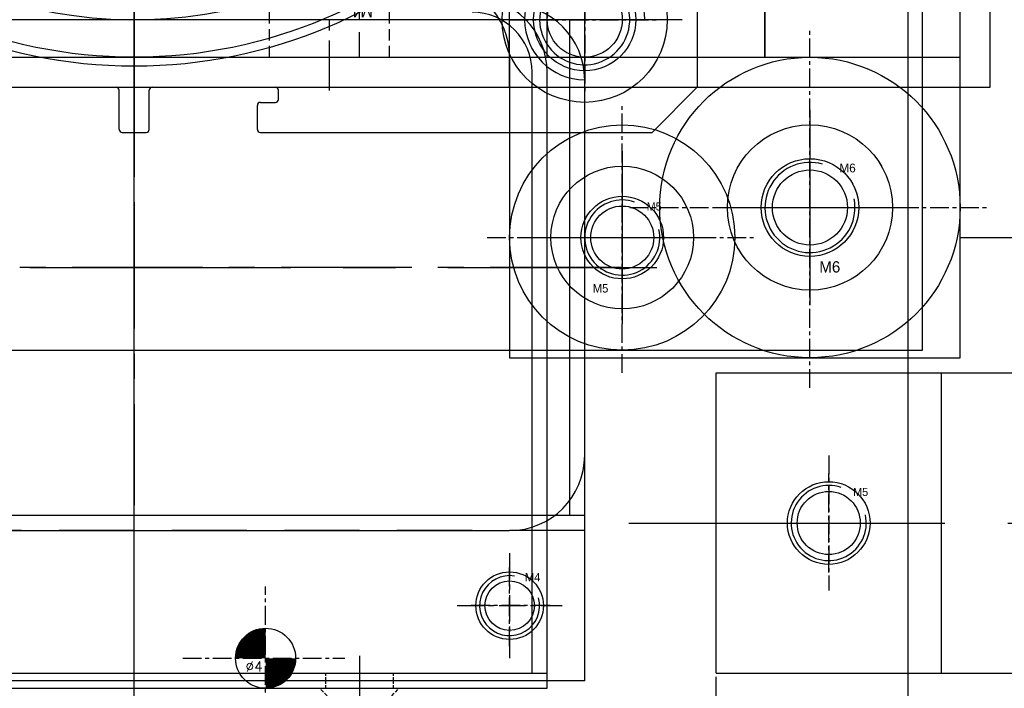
# Model space of a CAD drawing. Header units: millimetres. Extents: x -1657 to 8845, y -11980 to 3013.
# Tile 152 of 256: x 740 to 806, y 611 to 656. Entities that reach past the tile are written whole.
import ezdxf

# ---------------------------------------------------------------- set-up
doc = ezdxf.new("R2010")
doc.units = ezdxf.units.MM
doc.linetypes.add('CENTER', pattern=[2, 1.25, -0.25, 0.25, -0.25])
doc.linetypes.add('DASHED', pattern=[0.75, 0.5, -0.25])
doc.layers.add('FMT', color=7, linetype='Continuous', lineweight=35)
for name, color, linetype in [('SHELL裁切气缸', 252, 'Continuous'), ('图层102', 123, 'Continuous'), ('图层108', 132, 'Continuous'), ('图层110', 146, 'Continuous'), ('图层111', 232, 'Continuous'), ('图层115', 214, 'Continuous'), ('图层120', 150, 'Continuous'), ('图层121', 52, 'Continuous'), ('图层122', 210, 'Continuous'), ('图层123', 190, 'Continuous'), ('图层134', 230, 'Continuous'), ('图层138', 141, 'Continuous'), ('图层144', 182, 'Continuous'), ('图层151', 51, 'Continuous'), ('图层167', 7, 'Continuous'), ('图层172', 21, 'Continuous'), ('图层175', 94, 'Continuous')]:
    doc.layers.add(name, color=color, linetype=linetype)
doc.styles.add('SIMPLEX', font='SIMPLEX')

# ---------------------------------------------------------------- blocks, each defined once
blk = doc.blocks.new('B75F')
at = {"layer": 'FMT', "color": 1, "linetype": 'CENTER', "ltscale": 5.0112}
for p, q in [((0, 0), (0, 25.056)), ((-12.528, 12.528), (12.528, 12.528))]:
    blk.add_line(p, q, dxfattribs=at)
at = {"layer": 'FMT', "ltscale": 4.5}
for radius in [9, 6.5]:
    blk.add_circle((0, 12.528), radius, dxfattribs=at)
at = {"layer": 'FMT', "ltscale": 4.5, "insert": (-5.071, 10.451), "char_height": 1.25, "width": 12.56667, "attachment_point": 1}
blk.add_mtext('SGBL13-30', dxfattribs=at)
blk = doc.blocks.new('1EE1C')
at = {"layer": '图层115', "color": 1, "linetype": 'CENTER', "ltscale": 2.671598}
blk.add_line((-2.25, -6.715), (-2.25, 7.643), dxfattribs=at)
at = {"layer": '图层115', "color": 4, "linetype": 'DASHED', "ltscale": 1.5}
for p, q in [((-4.5, 0), (-4.5, 5.5)), ((0, 0), (0, 5.5)), ((-6.25, -4.5), (-6.25, 0)), ((1.75, -4.5), (1.75, 0))]:
    blk.add_line(p, q, dxfattribs=at)
at = {"layer": '图层115', "color": 4, "linetype": 'DASHED', "ltscale": 2.666667}
blk.add_line((-6.25, 0), (1.75, 0), dxfattribs=at)
at = {"layer": '图层115'}
blk.add_text('M4', height=0.743, rotation=180, dxfattribs=at).set_placement((0.647, -1.108))
blk = doc.blocks.new('5A')
at = {"color": 1, "linetype": 'CENTER'}
for p, q in [((0, 5.75), (0, -5.75)), ((-5.75, 0), (5.75, 0))]:
    blk.add_line(p, q, dxfattribs=at)
for radius in [4.75, 2.75]:
    blk.add_circle((0, 0), radius)
blk.add_text('M5', height=0.56).set_placement((-1.965, -3.658))
blk = doc.blocks.new('5C')
at = {"color": 1, "linetype": 'CENTER'}
for p, q in [((0, 4.5), (0, -4.5)), ((-4.5, 0), (4.5, 0))]:
    blk.add_line(p, q, dxfattribs=at)
blk.add_circle((0, 0), 2.1)
at = {"color": 2, "linetype": 'Continuous'}
blk.add_arc((0, 0), 2.5, 70.7735, 12.49301, dxfattribs=at)
blk.add_text('M5', height=0.54).set_placement((1.623, 1.797))
blk = doc.blocks.new('5P1')
at = {"color": 1, "linetype": 'CENTER', "ltscale": 2.3}
for p, q in [((0, 5.75), (0, -5.75)), ((-5.75, 0), (5.75, 0))]:
    blk.add_line(p, q, dxfattribs=at)
at = {"color": 4, "linetype": 'DASHED', "ltscale": 9.943333}
blk.add_circle((0, 0), 4.75, dxfattribs=at)
at = {"ltscale": 3}
blk.add_circle((0, 0), 2.75, dxfattribs=at)
blk.add_text('M5', height=0.56).set_placement((-1.965, -3.658))
blk = doc.blocks.new('1FBEA')
at = {"layer": 'SHELL裁切气缸'}
for p, q in [((-35.961, 21.998), (-35.961, -56.335)), ((1.539, -34.809), (1.539, -51.669)), ((-45.361, -51.669), (-37.161, -51.669)), ((-34.761, -51.669), (-26.561, -51.669)), ((-1.461, -54.669), (1.539, -51.669)), ((-36.961, -54.469), (-36.961, -51.869)), ((-34.961, -54.469), (-34.961, -51.869)), ((-26.361, -52.469), (-26.361, -51.869)), ((-27.761, -54.469), (-27.761, -52.869)), ((-27.561, -52.669), (-26.561, -52.669)), ((-36.761, -54.669), (-35.161, -54.669)), ((-27.561, -54.669), (-1.461, -54.669))]:
    blk.add_line(p, q, dxfattribs=at)
at = {"layer": 'SHELL裁切气缸', "ltscale": 0.5}
for p, q in [((-5.961, -53.669), (-5.961, -40.669)), ((0.539, -47.169), (-12.461, -47.169))]:
    blk.add_line(p, q, dxfattribs=at)
at = {"layer": 'SHELL裁切气缸'}
for centre, radius in [((-35.961, -17.169), 33.1), ((-35.961, -17.169), 32.5), ((-5.961, -47.169), 5.5), ((-5.961, -47.169), 3.4)]:
    blk.add_circle(centre, radius, dxfattribs=at)
for centre, radius, start, end in [((-35.961, -17.169), 30, 207.82448, 152.17552), ((-5.961, -47.169), 4, 0, 270), ((-37.161, -51.869), 0.2, 0, 90), ((-34.761, -51.869), 0.2, 90, 180), ((-26.561, -51.869), 0.2, 0, 90), ((-27.561, -52.869), 0.2, 90, 180), ((-26.561, -52.469), 0.2, 270, 0), ((-36.761, -54.469), 0.2, 180, 270), ((-35.161, -54.469), 0.2, 270, 0), ((-27.561, -54.469), 0.2, 180, 270)]:
    blk.add_arc(centre, radius, start, end, dxfattribs=at)
blk = doc.blocks.new('6C')
at = {"color": 1, "linetype": 'CENTER'}
for p, q in [((0, 5), (0, -5)), ((-5, 0), (5, 0))]:
    blk.add_line(p, q, dxfattribs=at)
blk.add_circle((0, 0), 2.5)
at = {"color": 2, "linetype": 'Continuous'}
blk.add_arc((0, 0), 3, 73.93592, 10.95528, dxfattribs=at)
blk.add_text('M6', height=0.5859).set_placement((1.961, 2.337))
blk = doc.blocks.new('6A')
at = {"color": 1, "linetype": 'CENTER'}
for p, q in [((0, 6.5), (0, -6.5)), ((-6.5, 0), (6.5, 0))]:
    blk.add_line(p, q, dxfattribs=at)
for radius in [5.5, 3.25]:
    blk.add_circle((0, 0), radius)
blk.add_text('M6', height=0.7505).set_placement((0.625, -4.327))
blk = doc.blocks.new('6P1')
at = {"color": 1, "linetype": 'CENTER', "ltscale": 2.6}
for p, q in [((0, 6.5), (0, -6.5)), ((-6.5, 0), (6.5, 0))]:
    blk.add_line(p, q, dxfattribs=at)
at = {"color": 4, "linetype": 'DASHED', "ltscale": 11.513333}
blk.add_circle((0, 0), 5.5, dxfattribs=at)
blk.add_circle((0, 0), 3.25)
blk.add_text('M6', height=0.7505).set_placement((0.625, -4.327))
blk = doc.blocks.new('4F')
at = {"color": 4, "linetype": 'DASHED', "ltscale": 0.471405}
for p, q in [((1, 1.65), (0, 2.65)), ((1, -1.65), (0, -2.65))]:
    blk.add_line(p, q, dxfattribs=at)
at = {"color": 4, "linetype": 'DASHED', "ltscale": 3.116667}
for p, q in [((0.65, 2), (10, 2)), ((0.65, -2), (10, -2))]:
    blk.add_line(p, q, dxfattribs=at)
at = {"color": 4, "linetype": 'DASHED', "ltscale": 0.164992}
for p, q in [((10, 2), (10.35, 1.65)), ((10, -2), (10.35, -1.65))]:
    blk.add_line(p, q, dxfattribs=at)
at = {"color": 4, "linetype": 'DASHED', "ltscale": 1.333333}
blk.add_line((10, 2), (10, -2), dxfattribs=at)
at = {"color": 4, "linetype": 'DASHED', "ltscale": 1.1}
for p, q in [((1, 1.65), (1, -1.65)), ((12, 1.65), (12, -1.65))]:
    blk.add_line(p, q, dxfattribs=at)
at = {"color": 4, "linetype": 'DASHED', "ltscale": 3.666667}
for p, q in [((1, 1.65), (12, 1.65)), ((1, -1.65), (12, -1.65))]:
    blk.add_line(p, q, dxfattribs=at)
at = {"color": 4, "linetype": 'DASHED', "ltscale": 0.635085}
for p in [(12, 1.65), (12, -1.65)]:
    blk.add_line(p, (12.953, 0), dxfattribs=at)
at = {"color": 1, "linetype": 'CENTER', "ltscale": 3.210708}
blk.add_line((-2.156, 0), (13.898, 0), dxfattribs=at)
blk.add_text('M4', height=0.8081, rotation=90).set_placement((3.463, -1.03))
blk = doc.blocks.new('2BE04')
at = {"layer": '图层138', "color": 1, "linetype": 'CENTER', "lineweight": -3, "ltscale": 69.6}
blk.add_line((125, -224), (125, 24), dxfattribs=at)
blk = doc.blocks.new('4C')
at = {"color": 1, "linetype": 'CENTER', "ltscale": 1.3982}
for p, q in [((0, 3.496), (0, -3.496)), ((-3.496, 0), (3.496, 0))]:
    blk.add_line(p, q, dxfattribs=at)
blk.add_circle((0, 0), 1.65)
at = {"color": 2, "linetype": 'Continuous'}
blk.add_arc((0, 0), 2, 80.74753, 15.05083, dxfattribs=at)
blk.add_text('M4', height=0.5584).set_placement((1.013, 1.613))
blk = doc.blocks.new('4w')
at = {"color": 1, "linetype": 'CENTER'}
for p, q in [((0, -5.772), (0, 4.766)), ((-5.516, 0), (5.274, 0))]:
    blk.add_line(p, q, dxfattribs=at)
at = {"const_width": 2}
for points in [[(0, 1, 0.414214), (-1, 0, 1)], [(0, -1, 0.414214), (1, 0, 1)]]:
    blk.add_lwpolyline(points, format="xyb", dxfattribs=at)
blk.add_circle((0, 0), 2)
at = {"style": 'SIMPLEX'}
blk.add_text('%%c4', height=0.6667, dxfattribs=at).set_placement((-1.335, -0.881))

msp = doc.modelspace()

# ---------------------------------------------------------------- linework, layer by layer
at = {"layer": '图层108', "color": 1, "linetype": 'CENTER', "ltscale": 4.64}
msp.add_line((786.5098, 587.8368), (786.5098, 613.0368), dxfattribs=at)
at = {"layer": '图层110', "color": 1, "linetype": 'CENTER', "ltscale": 14.9176}
msp.add_line((747.7598, 648.2928), (747.7598, 748.5808), dxfattribs=at)
at = {"layer": '图层110', "ltscale": 0.625}
for p, q in [((802.7598, 653.4368), (802.7598, 743.4368)), ((775.2598, 653.4368), (775.2598, 678.4368)), ((775.2598, 653.4368), (802.7598, 653.4368))]:
    msp.add_line(p, q, dxfattribs=at)
at = {"layer": '图层111', "color": 1, "linetype": 'CENTER', "ltscale": 15.08}
msp.add_line((747.7598, 646.2368), (747.7598, 725.6368), dxfattribs=at)
at = {"layer": '图层111', "ltscale": 4.125}
for p, q in [((804.7598, 651.4368), (804.7598, 720.4368)), ((772.7598, 651.4368), (804.7598, 651.4368))]:
    msp.add_line(p, q, dxfattribs=at)
at = {"layer": '图层111', "color": 1, "linetype": 'CENTER'}
msp.add_line((789.7598, 655.1368), (789.7598, 676.7368), dxfattribs=at)
at = {"layer": '图层111', "ltscale": 0.65}
msp.add_line((772.7598, 651.4368), (772.7598, 663.4368), dxfattribs=at)
at = {"layer": '图层115', "color": 1, "linetype": 'CENTER', "ltscale": 2.32}
msp.add_line((747.7598, 652.6368), (747.7598, 664.2368), dxfattribs=at)
at = {"layer": '图层115', "color": 4, "linetype": 'DASHED', "ltscale": 3.333333}
msp.add_line((762.7598, 653.4368), (762.7598, 663.4368), dxfattribs=at)
at = {"layer": '图层115', "ltscale": 0.65}
for p, q in [((772.7598, 653.4368), (772.7598, 663.4368)), ((722.7598, 653.4368), (772.7598, 653.4368))]:
    msp.add_line(p, q, dxfattribs=at)
at = {"layer": '图层120'}
for p, q in [((802.7598, 633.4368), (802.7598, 678.1868)), ((772.7598, 653.4368), (802.7598, 653.4368)), ((772.7598, 633.4368), (802.7598, 633.4368))]:
    msp.add_line(p, q, dxfattribs=at)
at = {"layer": '图层120', "color": 1, "linetype": 'CENTER', "ltscale": 6.728}
msp.add_line((747.7598, 657.2568), (747.7598, 623.6168), dxfattribs=at)
at = {"layer": '图层120', "ltscale": 5}
msp.add_line((772.7598, 653.4368), (772.7598, 633.4368), dxfattribs=at)
msp.add_arc((767.7598, 653.4368), 5, 0, 90, dxfattribs=at)
at = {"layer": '图层121', "ltscale": 3.75}
for p, q in [((800.2598, 633.9368), (800.2598, 737.9368)), ((695.2598, 633.9368), (800.2598, 633.9368))]:
    msp.add_line(p, q, dxfattribs=at)
at = {"layer": '图层122', "color": 1, "linetype": 'CENTER'}
for p, q in [((780.2598, 632.4368), (780.2598, 650.4368)), ((771.2598, 641.4368), (789.2598, 641.4368))]:
    msp.add_line(p, q, dxfattribs=at)
at = {"layer": '图层122', "ltscale": 3.75}
msp.add_circle((780.2598, 641.4368), 7.5, dxfattribs=at)
at = {"layer": '图层123', "color": 1, "linetype": 'CENTER', "ltscale": 16.008}
msp.add_line((747.7598, 645.9168), (747.7598, 725.9568), dxfattribs=at)
at = {"layer": '图层123', "ltscale": 3.75}
for p, q in [((804.7598, 651.4368), (804.7598, 720.4368)), ((690.7598, 651.4368), (804.7598, 651.4368))]:
    msp.add_line(p, q, dxfattribs=at)
at = {"layer": '图层134', "color": 1, "linetype": 'CENTER'}
for p, q in [((792.7598, 631.4368), (792.7598, 655.4368)), ((780.7598, 643.4368), (804.7598, 643.4368))]:
    msp.add_line(p, q, dxfattribs=at)
at = {"layer": '图层134', "ltscale": 3.75}
msp.add_circle((792.7598, 643.4368), 10, dxfattribs=at)
at = {"layer": '图层144', "ltscale": 1.375}
for p, q in [((786.5098, 612.4368), (786.5098, 632.4368)), ((786.5098, 632.4368), (859.0098, 632.4368)), ((801.5098, 612.4368), (801.5098, 632.4368)), ((786.5098, 612.4368), (859.0098, 612.4368))]:
    msp.add_line(p, q, dxfattribs=at)
at = {"layer": '图层144', "color": 1, "linetype": 'CENTER'}
for p, q in [((794.0098, 619.1368), (794.0098, 625.7368)), ((790.7098, 622.4368), (797.3098, 622.4368))]:
    msp.add_line(p, q, dxfattribs=at)
at = {"layer": '图层144', "color": 1, "linetype": 'CENTER', "ltscale": 16.82}
msp.add_line((780.7098, 622.4368), (864.8098, 622.4368), dxfattribs=at)
at = {"layer": '图层144', "ltscale": 1.375}
msp.add_circle((794.0098, 622.4368), 2.75, dxfattribs=at)
at = {"layer": '图层151', "ltscale": 1.5}
for q in [(802.7598, 738.6368), (914.7598, 641.4368)]:
    msp.add_line((802.7598, 641.4368), q, dxfattribs=at)
at = {"layer": '图层167', "color": 1, "linetype": 'CENTER', "ltscale": 8.12}
msp.add_line((747.7598, 619.1368), (747.7598, 659.7368), dxfattribs=at)
at = {"layer": '图层167', "color": 1, "linetype": 'CENTER'}
for p, q in [((792.7598, 631.4368), (792.7598, 655.4368)), ((780.7598, 643.4368), (804.7598, 643.4368))]:
    msp.add_line(p, q, dxfattribs=at)
at = {"layer": '图层167', "ltscale": 2.125}
msp.add_line((777.7598, 626.9368), (777.7598, 651.9368), dxfattribs=at)
at = {"layer": '图层167', "color": 1, "linetype": 'CENTER', "ltscale": 13.92}
msp.add_line((712.9598, 639.4368), (782.5598, 639.4368), dxfattribs=at)
at = {"layer": '图层167', "ltscale": 0.425}
msp.add_line((722.7598, 621.9368), (772.7598, 621.9368), dxfattribs=at)
at = {"layer": '图层167', "ltscale": 3.75}
msp.add_circle((792.7598, 643.4368), 10, dxfattribs=at)
at = {"layer": '图层167', "ltscale": 2.125}
for centre, start, end in [((772.7598, 651.9368), 0, 90), ((772.7598, 626.9368), 270, 0)]:
    msp.add_arc(centre, 5, start, end, dxfattribs=at)
at = {"layer": '图层172', "color": 1, "linetype": 'CENTER', "ltscale": 10.672}
msp.add_line((747.7598, 607.7568), (747.7598, 661.1168), dxfattribs=at)
at = {"layer": '图层172', "ltscale": 2.125}
for p, q in [((774.2598, 612.4368), (774.2598, 652.4368)), ((775.2598, 611.4368), (775.2598, 652.4368)), ((720.2598, 612.4368), (775.2598, 612.4368)), ((720.2598, 611.4368), (775.2598, 611.4368))]:
    msp.add_line(p, q, dxfattribs=at)
at = {"layer": '图层172', "color": 1, "linetype": 'CENTER', "ltscale": 0.487279}
msp.add_line((762.7598, 613.155), (762.7598, 610.7187), dxfattribs=at)
at = {"layer": '图层172', "color": 4, "linetype": 'DASHED', "ltscale": 0.333333}
for p, q in [((760.5098, 612.4368), (760.5098, 611.4368)), ((765.0098, 612.4368), (765.0098, 611.4368))]:
    msp.add_line(p, q, dxfattribs=at)
at = {"layer": '图层172', "ltscale": 2.125}
for radius, start in [(5, 0), (4, 360)]:
    msp.add_arc((770.2598, 652.4368), radius, start, 90, dxfattribs=at)
at = {"layer": '图层175', "color": 1, "linetype": 'CENTER', "ltscale": 12.76}
msp.add_line((747.7598, 607.5368), (747.7598, 671.3368), dxfattribs=at)
at = {"layer": '图层175', "ltscale": 1.125}
for p, q in [((777.7598, 611.9368), (777.7598, 666.9368)), ((777.7598, 655.9368), (717.7598, 655.9368)), ((776.7598, 622.9368), (776.7598, 655.9368)), ((777.7598, 622.9368), (717.7598, 622.9368)), ((777.7598, 611.9368), (717.7598, 611.9368))]:
    msp.add_line(p, q, dxfattribs=at)
at = {"layer": '图层175', "color": 1, "linetype": 'CENTER', "ltscale": 6.96}
msp.add_line((780.1598, 639.4368), (715.3598, 639.4368), dxfattribs=at)
at = {"layer": '图层175', "color": 4, "linetype": 'DASHED', "ltscale": 10}
msp.add_line((777.7598, 621.9368), (717.7598, 621.9368), dxfattribs=at)
at = {"layer": '图层175', "color": 1, "linetype": 'CENTER'}
for p, q in [((772.7598, 614.2368), (772.7598, 619.6368)), ((775.4598, 616.9368), (770.0598, 616.9368))]:
    msp.add_line(p, q, dxfattribs=at)
at = {"layer": '图层175', "ltscale": 1.125}
msp.add_circle((772.7598, 616.9368), 2.25, dxfattribs=at)

# ---------------------------------------------------------------- block references
at = {"layer": 'FMT', "ltscale": 4.5}
msp.add_blockref('B75F', (789.7598, 653.4088), dxfattribs=at)
at = {"layer": 'SHELL裁切气缸', "ltscale": 1.625}
msp.add_blockref('1FBEA', (783.7209, 703.1055), dxfattribs=at)
at = {"layer": '图层102', "ltscale": 1.125, "rotation": 270}
msp.add_blockref('4F', (762.7598, 611.4368), dxfattribs=at)
at = {"layer": '图层115', "ltscale": 0.65}
msp.add_blockref('1EE1C', (763.0098, 657.9368), dxfattribs=at)
at = {"layer": '图层120', "ltscale": 5}
msp.add_blockref('6A', (792.7598, 643.4368), dxfattribs=at)
at = {"layer": '图层120', "ltscale": 3.75}
msp.add_blockref('5P1', (780.2598, 641.4368), dxfattribs=at)
at = {"layer": '图层121', "ltscale": 0.875}
msp.add_blockref('6C', (777.7598, 655.9368), dxfattribs=at)
at = {"layer": '图层121', "ltscale": 3.75}
msp.add_blockref('5A', (780.2598, 641.4368), dxfattribs=at)
at = {"layer": '图层122', "ltscale": 3.75}
msp.add_blockref('5C', (780.2598, 641.4368), dxfattribs=at)
at = {"layer": '图层134', "ltscale": 5}
msp.add_blockref('6C', (792.7598, 643.4368), dxfattribs=at)
at = {"layer": '图层138', "ltscale": 1.125}
msp.add_blockref('2BE04', (674.2951, 682.4368), dxfattribs=at)
at = {"layer": '图层167', "ltscale": 3.75}
for name, p in [('6P1', (792.7598, 643.4368)), ('5C', (794.0098, 622.4368))]:
    msp.add_blockref(name, p, dxfattribs=at)
at = {"layer": '图层167', "ltscale": 1.125}
msp.add_blockref('4C', (772.7598, 616.9368), dxfattribs=at)
at = {"layer": '图层167', "ltscale": 3}
msp.add_blockref('4w', (756.5098, 613.4368), dxfattribs=at)

doc.saveas('drawing.dxf')
